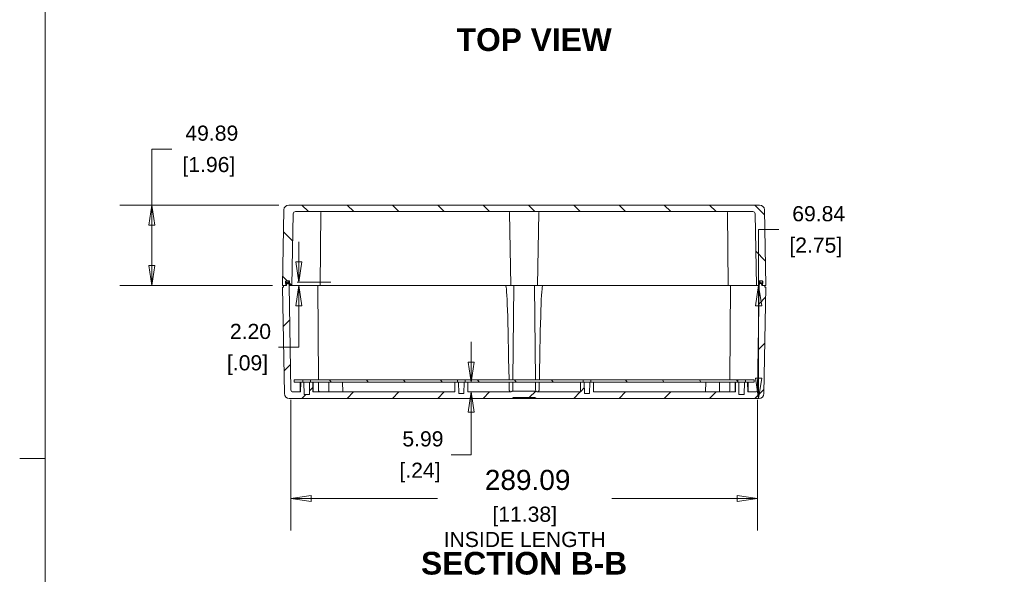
# Model space of a CAD drawing. Header units: millimetres. Extents: x 32 to 1714, y 32 to 1317.
# Tile 10 of 28: x 32 to 642, y 603 to 946. Entities that reach past the tile are written whole.
import ezdxf

# ---------------------------------------------------------------- set-up
doc = ezdxf.new("R2010")
doc.units = ezdxf.units.MM
doc.header["$LTSCALE"] = 6.25
for name, color, linetype, lineweight in [('Dimension (ANSI)', 7, 'Continuous', 9), ('Hatch (ANSI)', 7, 'Continuous', 9), ('Sketch Geometry (ANSI)', 7, 'Continuous', 9), ('Symbol (ANSI)', 7, 'Continuous', 9), ('Visible (ANSI)', 7, 'Continuous', 9)]:
    doc.layers.add(name, color=color, linetype=linetype, lineweight=lineweight)
doc.styles.add('Label Text (ANSI)', font='arialbd.ttf')
doc.styles.add('Note Text (ANSI)', font='arial.ttf')
doc.dimstyles.new('Default - mm_inch (ANSI)', dxfattribs={"dimscale": 6.25, "dimtxt": 1.5, "dimasz": 2, "dimexe": 3.175, "dimexo": 1, "dimgap": 0.8, "dimtad": 0, "dimtih": 1, "dimtoh": 1, "dimrnd": 1e-08, "dimzin": 4, "dimdsep": 46, "dimtxsty": 'Note Text (ANSI)', "dimblk": 'Filled-1', "dimcen": 0.09, "dimdle": 10, "dimclrd": 256, "dimclre": 256, "dimclrt": 256, "dimadec": 1, "dimazin": 0, "dimtfac": 1.333333, "dimtofl": 0, "dimtmove": 0, "dimatfit": 3, "dimfxl": 1, "dimtolj": 1, "dimtzin": 0, "dimlwd": -1, "dimlwe": -1, "dimarcsym": 0})

# ---------------------------------------------------------------- blocks, each defined once
blk = doc.blocks.new('Borders Default Border')
at = {"layer": 'Sketch Geometry (ANSI)'}
blk.add_line((7.62, 107.95), (5.104, 107.95), dxfattribs=at)
at = {"layer": 'Sketch Geometry (ANSI)', "flags": 128}
blk.add_lwpolyline([(7.62, 7.62), (7.62, 208.28), (271.78, 208.28), (271.78, 7.62), (7.62, 7.62)], dxfattribs=at)
blk = doc.blocks.new('Filled-1')
at = {"color": 0}
for p, q in [((0, 0), (-1, 0.15)), ((-1, 0.15), (-1, -0.15)), ((-1, 0), (0, 0)), ((-1, -0.15), (0, 0))]:
    blk.add_line(p, q, dxfattribs=at)
at = {"color": 0, "flags": 128}
blk.add_lwpolyline([(-1, -0.15), (0, 0), (-1, 0.15), (-1, -0.15)], dxfattribs=at)
at = {"color": 0}
blk.add_solid([(-1, -0.15), (0, 0), (-1, 0.15), (-1, -0.15)], dxfattribs=at)
blk = doc.blocks.new('*D18')
at = {"layer": 'Defpoints', "color": 0, "transparency": 16777216}
for p in [(199.89, 717.15), (488.98, 717.15), (488.98, 649.96)]:
    blk.add_point(p, dxfattribs=at)
at = {"layer": 'Dimension (ANSI)', "transparency": 16777216}
for p, q in [((199.89, 710.9), (199.89, 630.12)), ((488.98, 710.9), (488.98, 630.12)), ((212.39, 649.96), (290.69, 649.96)), ((476.48, 649.96), (398.84, 649.96))]:
    blk.add_line(p, q, dxfattribs=at)
at = {"layer": 'Dimension (ANSI)', "transparency": 16777216, "xscale": 12.5, "yscale": 12.5, "zscale": 12.5, "rotation": 180}
blk.add_blockref('Filled-1', (199.89, 649.96), dxfattribs=at)
at = {"layer": 'Dimension (ANSI)', "transparency": 16777216, "xscale": 12.5, "yscale": 12.5, "zscale": 12.5}
blk.add_blockref('Filled-1', (488.98, 649.96), dxfattribs=at)
at = {"layer": 'Dimension (ANSI)', "transparency": 16777216, "char_height": 9.375, "attachment_point": 5, "style": 'Note Text (ANSI)'}
for s, insert in [('\\A1; \\fArial|b0|i0;\\H12.4204;289.09', (344.76, 661.3)), ('\\A1;[11.38]{\\P\\fArial|b0|i0;\\H9.3750;INSIDE LENGTH}', (344.76, 632.28))]:
    blk.add_mtext(s, dxfattribs=dict(at, insert=insert))
blk = doc.blocks.new('*D19')
at = {"layer": 'Defpoints', "color": 0, "transparency": 16777216}
for p in [(231.94, 721.86), (311.67, 721.86), (279.89, 715.88)]:
    blk.add_point(p, dxfattribs=at)
at = {"layer": 'Dimension (ANSI)', "transparency": 16777216}
for p, q in [((311.67, 734.36), (311.67, 746.86)), ((238.19, 721.86), (331.51, 721.86)), ((311.67, 703.38), (311.67, 676.98)), ((311.67, 676.98), (299.17, 676.98))]:
    blk.add_line(p, q, dxfattribs=at)
at = {"layer": 'Dimension (ANSI)', "transparency": 16777216, "xscale": 12.5, "yscale": 12.5, "zscale": 12.5}
for p, rotation in [((311.67, 721.86), 270), ((311.67, 715.88), 90)]:
    blk.add_blockref('Filled-1', p, dxfattribs=dict(at, rotation=rotation))
at = {"layer": 'Dimension (ANSI)', "transparency": 16777216, "char_height": 9.375, "attachment_point": 5, "style": 'Note Text (ANSI)'}
for s, insert in [('\\A1; 5.99', (279.89, 686.76)), ('\\A1;[.24]', (279.89, 665.97))]:
    blk.add_mtext(s, dxfattribs=dict(at, insert=insert))
blk = doc.blocks.new('*D20')
at = {"layer": 'Defpoints', "color": 0, "transparency": 16777216}
for p in [(494.1, 781.73), (489.69, 711.88), (489.94, 711.88)]:
    blk.add_point(p, dxfattribs=at)
at = {"layer": 'Dimension (ANSI)', "transparency": 16777216}
for p, q in [((489.69, 781.73), (489.69, 816.43)), ((489.69, 816.43), (502.19, 816.43)), ((487.85, 781.73), (469.85, 781.73)), ((489.69, 724.38), (489.69, 769.23)), ((483.69, 711.88), (469.85, 711.88))]:
    blk.add_line(p, q, dxfattribs=at)
at = {"layer": 'Dimension (ANSI)', "transparency": 16777216, "xscale": 12.5, "yscale": 12.5, "zscale": 12.5}
for p, rotation in [((489.69, 781.73), 90), ((489.69, 711.88), 270)]:
    blk.add_blockref('Filled-1', p, dxfattribs=dict(at, rotation=rotation))
at = {"layer": 'Dimension (ANSI)', "transparency": 16777216, "char_height": 9.375, "attachment_point": 5, "style": 'Note Text (ANSI)'}
for s, insert in [('\\A1; 69.84', (525.08, 826.21)), ('\\A1;[2.75]', (525.08, 805.42))]:
    blk.add_mtext(s, dxfattribs=dict(at, insert=insert))
blk = doc.blocks.new('*D21')
at = {"layer": 'Defpoints', "color": 0, "transparency": 16777216}
for p in [(198.59, 831.61), (113.69, 781.73), (194.77, 781.73)]:
    blk.add_point(p, dxfattribs=at)
at = {"layer": 'Dimension (ANSI)', "transparency": 16777216}
for p, q in [((113.69, 831.61), (113.69, 866.31)), ((113.69, 866.31), (126.19, 866.31)), ((192.34, 831.61), (93.84, 831.61)), ((113.69, 794.23), (113.69, 819.11)), ((188.52, 781.73), (93.84, 781.73))]:
    blk.add_line(p, q, dxfattribs=at)
at = {"layer": 'Dimension (ANSI)', "transparency": 16777216, "xscale": 12.5, "yscale": 12.5, "zscale": 12.5}
for p, rotation in [((113.69, 831.61), 90), ((113.69, 781.73), 270)]:
    blk.add_blockref('Filled-1', p, dxfattribs=dict(at, rotation=rotation))
at = {"layer": 'Dimension (ANSI)', "transparency": 16777216, "char_height": 9.375, "attachment_point": 5, "style": 'Note Text (ANSI)'}
for s, insert in [('\\A1; 49.89', (149.1, 876.1)), ('\\A1;[1.96]', (149.1, 855.31))]:
    blk.add_mtext(s, dxfattribs=dict(at, insert=insert))
blk = doc.blocks.new('*D22')
at = {"layer": 'Defpoints', "color": 0, "transparency": 16777216}
for p in [(194.77, 781.73), (197.54, 783.92), (204.8, 781.73)]:
    blk.add_point(p, dxfattribs=at)
at = {"layer": 'Dimension (ANSI)', "transparency": 16777216}
for p, q in [((204.8, 796.42), (204.8, 808.92)), ((201.02, 781.73), (224.65, 781.73)), ((203.79, 783.92), (224.65, 783.92)), ((204.8, 769.23), (204.8, 743.53)), ((204.8, 743.53), (192.3, 743.53))]:
    blk.add_line(p, q, dxfattribs=at)
at = {"layer": 'Dimension (ANSI)', "transparency": 16777216, "xscale": 12.5, "yscale": 12.5, "zscale": 12.5}
for p, rotation in [((204.8, 783.92), 270), ((204.8, 781.73), 90)]:
    blk.add_blockref('Filled-1', p, dxfattribs=dict(at, rotation=rotation))
at = {"layer": 'Dimension (ANSI)', "transparency": 16777216, "char_height": 9.375, "attachment_point": 5, "style": 'Note Text (ANSI)'}
for s, insert in [('\\A1; 2.20', (173.05, 753.31)), ('\\A1;[.09]', (173.05, 732.52))]:
    blk.add_mtext(s, dxfattribs=dict(at, insert=insert))

msp = doc.modelspace()

# ---------------------------------------------------------------- hatches: boundary and pattern name
at = {"layer": 'Hatch (ANSI)'}
h = msp.add_hatch(dxfattribs=at)
h.set_pattern_fill('ANSI31', color=256, scale=158.75, angle=90.0002105, style=0)
h.set_pattern_definition([(135.0002, (0, 0), (-14.0316, -14.0317), [])])
edge = h.paths.add_edge_path()
edge.add_line((490.0253, 784.72), (490.5019, 784.72))
edge.add_line((490.5019, 784.72), (491.6852, 784.72))
edge.add_ellipse((491.6852, 784.4207), major_axis=(0, 0.2993), ratio=1, start_angle=272.5, end_angle=360, ccw=False)
edge.add_line((491.9843, 784.4338), (492.046, 783.02))
edge.add_line((492.046, 783.02), (492.1024, 781.7268))
edge.add_line((492.1024, 781.7268), (493.5998, 781.7268))
edge.add_line((493.5998, 781.7268), (494.0979, 781.7268))
edge.add_line((494.0979, 781.7268), (493.2785, 828.6733))
edge.add_ellipse((490.2857, 828.621), major_axis=(-0.0522, 2.9928), ratio=1, start_angle=270, end_angle=359)
edge.add_line((490.2857, 831.6143), (198.5852, 831.6143))
edge.add_ellipse((198.5852, 828.621), major_axis=(-2.9932, 0), ratio=1, start_angle=270, end_angle=359)
edge.add_line((195.5924, 828.6733), (194.7729, 781.7268))
edge.add_line((194.7729, 781.7268), (195.2726, 781.7268))
edge.add_line((195.2726, 781.7268), (196.7684, 781.7268))
edge.add_line((196.7684, 781.7268), (196.8249, 783.02))
edge.add_line((196.8249, 783.02), (196.8866, 784.4338))
edge.add_ellipse((197.1857, 784.4207), major_axis=(-0.299, 0.0131), ratio=1, start_angle=272.5, end_angle=360, ccw=False)
edge.add_line((197.1857, 784.72), (198.3704, 784.72))
edge.add_line((198.3704, 784.72), (198.8456, 784.72))
edge.add_ellipse((198.8456, 784.4207), major_axis=(0.2993, 0), ratio=1, start_angle=2.5, end_angle=90, ccw=False)
edge.add_line((199.1446, 784.4338), (199.2628, 781.7268))
edge.add_line((199.2628, 781.7268), (200.5599, 781.7268))
edge.add_line((200.5599, 781.7268), (201.3354, 826.1528))
edge.add_ellipse((202.8318, 826.1267), major_axis=(0.0261, 1.4964), ratio=1, start_angle=1, end_angle=90, ccw=False)
edge.add_line((202.8318, 827.6233), (342.4399, 827.6233))
edge.add_line((342.4399, 827.6233), (346.4309, 827.6233))
edge.add_line((346.4309, 827.6233), (486.0391, 827.6233))
edge.add_ellipse((486.0391, 826.1267), major_axis=(1.4966, 0), ratio=1, start_angle=1, end_angle=90, ccw=False)
edge.add_line((487.5355, 826.1528), (488.311, 781.7268))
edge.add_line((488.311, 781.7268), (489.6081, 781.7268))
edge.add_line((489.6081, 781.7268), (489.7263, 784.4338))
edge.add_ellipse((490.0253, 784.4207), major_axis=(-0.299, 0.0131), ratio=1, start_angle=272.5, end_angle=360, ccw=False)
h = msp.add_hatch(dxfattribs=at)
h.set_pattern_fill('ANSI31', color=256, scale=158.75, style=0)
h.set_pattern_definition([(45, (0, 0), (-14.03165, 14.03165), [])])
edge = h.paths.add_edge_path()
edge.add_line((197.5376, 783.9218), (197.4269, 783.02))
edge.add_line((197.4269, 783.02), (197.2681, 781.7268))
edge.add_line((197.2681, 781.7268), (196.7684, 781.7268))
edge.add_line((196.7684, 781.7268), (195.2726, 781.7268))
edge.add_line((195.2726, 781.7268), (195.2595, 780.729))
edge.add_line((195.2595, 780.729), (194.7911, 780.729))
edge.add_line((194.7911, 780.729), (195.9415, 714.8253))
edge.add_ellipse((198.9343, 714.8775), major_axis=(0.0522, -2.9928), ratio=1, start_angle=270, end_angle=359)
edge.add_line((198.9343, 711.8843), (336.9531, 711.8843))
edge.add_spline(control_points=[(336.9531, 711.8843), (337.1149, 712.027), (337.3193, 712.1526), (337.7368, 712.3255), (338.0267, 712.3832), (338.273, 712.3832)], knot_values=[0.15994648, 0.15994648, 0.15994648, 0.15994648, 0.22164456, 0.22164456, 0.29552609, 0.29552609, 0.29552609, 0.29552609], degree=3, periodic=0)
edge.add_line((338.273, 712.3832), (350.5994, 712.3832))
edge.add_spline(control_points=[(350.5994, 712.3832), (350.8457, 712.3832), (351.1355, 712.3255), (351.5531, 712.1526), (351.7575, 712.027), (351.9193, 711.8843)], knot_values=[0.88657826, 0.88657826, 0.88657826, 0.88657826, 0.96045979, 0.96045979, 1.02215787, 1.02215787, 1.02215787, 1.02215787], degree=3, periodic=0)
edge.add_line((351.9193, 711.8843), (489.9381, 711.8843))
edge.add_ellipse((489.9381, 714.8775), major_axis=(2.9932, 0), ratio=1, start_angle=270, end_angle=359)
edge.add_line((492.9309, 714.8253), (494.0813, 780.729))
edge.add_line((494.0813, 780.729), (493.6129, 780.729))
edge.add_line((493.6129, 780.729), (493.5998, 781.7268))
edge.add_line((493.5998, 781.7268), (492.1024, 781.7268))
edge.add_line((492.1024, 781.7268), (491.6043, 781.7268))
edge.add_line((491.6043, 781.7268), (491.4455, 783.02))
edge.add_line((491.4455, 783.02), (491.3348, 783.9218))
edge.add_line((491.3348, 783.9218), (490.3772, 783.9218))
edge.add_line((490.3772, 783.9218), (490.2665, 783.02))
edge.add_line((490.2665, 783.02), (490.1077, 781.7268))
edge.add_line((490.1077, 781.7268), (488.9805, 717.1497))
edge.add_ellipse((487.6836, 717.1724), major_axis=(-0.0226, -1.2969), ratio=1, start_angle=1, end_angle=90, ccw=False)
edge.add_line((487.6836, 715.8753), (482.9524, 715.8753))
edge.add_line((482.9524, 715.8753), (482.874, 721.8618))
edge.add_line((482.874, 721.8618), (481.5102, 721.8618))
edge.add_line((481.5102, 721.8618), (480.8785, 721.8618))
edge.add_line((480.8785, 721.8618), (480.8132, 714.3787))
edge.add_line((480.8132, 714.3787), (477.4517, 714.3787))
edge.add_line((477.4517, 714.3787), (477.3864, 721.8618))
edge.add_line((477.3864, 721.8618), (476.7477, 721.8618))
edge.add_line((476.7477, 721.8618), (475.3909, 721.8618))
edge.add_line((475.3909, 721.8618), (475.3125, 715.8753))
edge.add_line((475.3125, 715.8753), (387.4439, 715.8753))
edge.add_line((387.4439, 715.8753), (387.3394, 721.8618))
edge.add_line((387.3394, 721.8618), (385.7252, 721.8618))
edge.add_line((385.7252, 721.8618), (385.0945, 721.8618))
edge.add_line((385.0945, 721.8618), (384.9726, 714.8775))
edge.add_line((384.9726, 714.8775), (381.7243, 714.8775))
edge.add_line((381.7243, 714.8775), (381.6024, 721.8618))
edge.add_line((381.6024, 721.8618), (380.9627, 721.8618))
edge.add_line((380.9627, 721.8618), (379.3574, 721.8618))
edge.add_line((379.3574, 721.8618), (379.2529, 715.8753))
edge.add_line((379.2529, 715.8753), (353.2392, 715.8753))
edge.add_spline(control_points=[(353.2392, 715.8753), (352.9929, 715.8753), (352.7031, 715.9329), (352.2856, 716.1059), (352.0812, 716.2314), (351.9193, 716.3742)], knot_values=[0.29552609, 0.29552609, 0.29552609, 0.29552609, 0.36940761, 0.36940761, 0.43110569, 0.43110569, 0.43110569, 0.43110569], degree=3, periodic=0)
edge.add_line((351.9193, 716.3742), (336.9531, 716.3742))
edge.add_spline(control_points=[(336.9531, 716.3742), (336.7912, 716.2314), (336.5868, 716.1059), (336.1693, 715.9329), (335.8794, 715.8753), (335.6332, 715.8753)], knot_values=[0.75099866, 0.75099866, 0.75099866, 0.75099866, 0.81269674, 0.81269674, 0.88657826, 0.88657826, 0.88657826, 0.88657826], degree=3, periodic=0)
edge.add_line((335.6332, 715.8753), (309.6194, 715.8753))
edge.add_line((309.6194, 715.8753), (309.5149, 721.8618))
edge.add_line((309.5149, 721.8618), (307.9052, 721.8618))
edge.add_line((307.9052, 721.8618), (307.27, 721.8618))
edge.add_line((307.27, 721.8618), (307.1481, 714.8775))
edge.add_line((307.1481, 714.8775), (303.8998, 714.8775))
edge.add_line((303.8998, 714.8775), (303.7779, 721.8618))
edge.add_line((303.7779, 721.8618), (303.1427, 721.8618))
edge.add_line((303.1427, 721.8618), (301.5329, 721.8618))
edge.add_line((301.5329, 721.8618), (301.4284, 715.8753))
edge.add_line((301.4284, 715.8753), (213.5599, 715.8753))
edge.add_line((213.5599, 715.8753), (213.4815, 721.8618))
edge.add_line((213.4815, 721.8618), (212.1202, 721.8618))
edge.add_line((212.1202, 721.8618), (211.486, 721.8618))
edge.add_line((211.486, 721.8618), (211.4207, 714.3787))
edge.add_line((211.4207, 714.3787), (208.0592, 714.3787))
edge.add_line((208.0592, 714.3787), (207.9939, 721.8618))
edge.add_line((207.9939, 721.8618), (207.3577, 721.8618))
edge.add_line((207.3577, 721.8618), (205.9984, 721.8618))
edge.add_line((205.9984, 721.8618), (205.92, 715.8753))
edge.add_line((205.92, 715.8753), (201.1888, 715.8753))
edge.add_ellipse((201.1888, 717.1724), major_axis=(-1.2971, 0), ratio=1, start_angle=1, end_angle=90, ccw=False)
edge.add_line((199.8919, 717.1497), (198.7647, 781.7268))
edge.add_line((198.7647, 781.7268), (198.6059, 783.02))
edge.add_line((198.6059, 783.02), (198.4952, 783.9218))
edge.add_line((198.4952, 783.9218), (197.5376, 783.9218))
h = msp.add_hatch(dxfattribs=at)
h.set_pattern_fill('ANSI31', color=256, scale=158.75, angle=14.9999778, style=0)
h.set_pattern_definition([(60, (0, 0), (-17.1852, 9.9219), [])])
edge = h.paths.add_edge_path()
edge.add_ellipse((490.5019, 784.22), major_axis=(-0.5, 0), ratio=1, start_angle=270, end_angle=359.25)
edge.add_line((490.0019, 784.2266), (489.9861, 783.02))
edge.add_line((489.9861, 783.02), (490.2665, 783.02))
edge.add_line((490.2665, 783.02), (491.4455, 783.02))
edge.add_line((491.4455, 783.02), (492.046, 783.02))
edge.add_line((492.046, 783.02), (492.3861, 783.02))
edge.add_line((492.3861, 783.02), (492.3704, 784.2266))
edge.add_ellipse((491.8704, 784.22), major_axis=(-0.0065, 0.5), ratio=1, start_angle=270, end_angle=359.25)
edge.add_line((491.8704, 784.72), (491.6852, 784.72))
edge.add_line((491.6852, 784.72), (490.5019, 784.72))
edge = h.paths.add_edge_path()
edge.add_ellipse((198.3704, 784.22), major_axis=(-0.0065, 0.5), ratio=1, start_angle=270, end_angle=359.25)
edge.add_line((198.3704, 784.72), (197.1857, 784.72))
edge.add_line((197.1857, 784.72), (197.0019, 784.72))
edge.add_ellipse((197.0019, 784.22), major_axis=(-0.5, 0), ratio=1, start_angle=270, end_angle=359.25)
edge.add_line((196.5019, 784.2266), (196.4861, 783.02))
edge.add_line((196.4861, 783.02), (196.8249, 783.02))
edge.add_line((196.8249, 783.02), (197.4269, 783.02))
edge.add_line((197.4269, 783.02), (198.6059, 783.02))
edge.add_line((198.6059, 783.02), (198.8861, 783.02))
edge.add_line((198.8861, 783.02), (198.8704, 784.2266))
h = msp.add_hatch(dxfattribs=at)
h.set_pattern_fill('ANSI31', color=256, scale=158.75, angle=75.0001754, style=0)
h.set_pattern_definition([(120.0002, (0, 0), (-17.18516, -9.92193), [])])
h.paths.add_polyline_path([(201.9339, 721.8618), (205.9984, 721.8618), (207.3577, 721.8618), (207.3577, 723.4874), (201.9339, 723.4874)])
h.paths.add_polyline_path([(212.1202, 721.8618), (213.4815, 721.8618), (301.5329, 721.8618), (303.1427, 721.8618), (303.1427, 723.4874), (212.1202, 723.4874)])
h.paths.add_polyline_path([(307.9052, 721.8618), (309.5149, 721.8618), (379.3574, 721.8618), (380.9627, 721.8618), (380.9627, 723.4874), (307.9052, 723.4874)])
h.paths.add_polyline_path([(385.7252, 721.8618), (387.3394, 721.8618), (475.3909, 721.8618), (476.7477, 721.8618), (476.7477, 723.4874), (385.7252, 723.4874)])
h.paths.add_polyline_path([(481.5102, 721.8618), (482.874, 721.8618), (486.9339, 721.8618), (486.9339, 723.4874), (481.5102, 723.4874)])

# ---------------------------------------------------------------- linework, layer by layer
at = {"layer": 'Visible (ANSI)'}
for p, q in [((490.2857, 831.6143), (198.5852, 831.6143)), ((195.5924, 828.6733), (194.7729, 781.7268)), ((200.5599, 781.7268), (201.3354, 826.1528)), ((202.8318, 827.6233), (342.4399, 827.6233)), ((218.0255, 781.7268), (218.42, 826.931)), ((336.1541, 781.7268), (335.365, 826.937)), ((342.4399, 827.6233), (346.4309, 827.6233)), ((346.4309, 827.6233), (486.0391, 827.6233)), ((352.7168, 781.7268), (353.5059, 826.937)), ((470.8454, 781.7268), (470.4509, 826.931)), ((487.5355, 826.1528), (488.311, 781.7268)), ((494.0979, 781.7268), (493.2785, 828.6733)), ((194.7729, 781.7268), (196.7684, 781.7268)), ((195.2726, 781.7268), (195.2595, 780.729)), ((197.2681, 781.7268), (195.2726, 781.7268)), ((196.5019, 784.2266), (196.4861, 783.02)), ((196.4861, 783.02), (198.8861, 783.02)), ((196.7684, 781.7268), (196.8866, 784.4338)), ((198.3704, 784.72), (197.0019, 784.72)), ((197.1857, 784.72), (198.8456, 784.72)), ((197.5376, 783.9218), (197.2681, 781.7268)), ((198.4952, 783.9218), (197.5376, 783.9218)), ((198.7647, 781.7268), (198.4952, 783.9218)), ((199.8919, 717.1497), (198.7647, 781.7268)), ((199.2628, 781.7268), (198.7647, 781.7268)), ((198.8861, 783.02), (198.8704, 784.2266)), ((199.2064, 783.02), (198.8861, 783.02)), ((199.1446, 784.4338), (199.2628, 781.7268)), ((199.2628, 781.7268), (200.5599, 781.7268)), ((200.5599, 781.7268), (201.7572, 781.7268)), ((210.8417, 781.7268), (201.7572, 781.7268)), ((210.8417, 781.7268), (218.0255, 781.7268)), ((216.5296, 781.7268), (217.0379, 723.4874)), ((218.0255, 781.7268), (219.2227, 781.7268)), ((333.1613, 781.7268), (219.2227, 781.7268)), ((333.1613, 781.7268), (336.1541, 781.7268)), ((336.1541, 781.7268), (352.7168, 781.7268)), ((337.9508, 781.7268), (337.4426, 723.4874)), ((350.9216, 781.7268), (351.4298, 723.4874)), ((352.7168, 781.7268), (355.7096, 781.7268)), ((469.6482, 781.7268), (355.7096, 781.7268)), ((469.6482, 781.7268), (470.8454, 781.7268)), ((470.8454, 781.7268), (478.0292, 781.7268)), ((472.3428, 781.7268), (471.8345, 723.4874)), ((487.1137, 781.7268), (478.0292, 781.7268)), ((487.1137, 781.7268), (488.311, 781.7268)), ((488.311, 781.7268), (489.6081, 781.7268)), ((490.1077, 781.7268), (488.9805, 717.1497)), ((489.6081, 781.7268), (489.7263, 784.4338)), ((490.1077, 781.7268), (489.6081, 781.7268)), ((489.9861, 783.02), (489.6645, 783.02)), ((490.0019, 784.2266), (489.9861, 783.02)), ((489.9861, 783.02), (492.3861, 783.02)), ((490.0253, 784.72), (491.6852, 784.72)), ((490.3772, 783.9218), (490.1077, 781.7268)), ((491.3348, 783.9218), (490.3772, 783.9218)), ((491.8704, 784.72), (490.5019, 784.72)), ((491.6043, 781.7268), (491.3348, 783.9218)), ((493.5998, 781.7268), (491.6043, 781.7268)), ((491.9843, 784.4338), (492.1024, 781.7268)), ((492.1024, 781.7268), (494.0979, 781.7268)), ((492.3861, 783.02), (492.3704, 784.2266)), ((493.6129, 780.729), (493.5998, 781.7268)), ((195.2595, 780.729), (194.7911, 780.729)), ((194.7911, 780.729), (195.9415, 714.8253)), ((492.9309, 714.8253), (494.0813, 780.729)), ((494.0813, 780.729), (493.6129, 780.729)), ((207.3577, 723.4874), (201.9339, 723.4874)), ((201.9339, 723.4874), (201.9339, 721.8618)), ((201.9339, 721.8618), (207.3577, 721.8618)), ((205.7489, 721.8618), (205.6706, 715.8753)), ((205.9984, 721.8618), (205.92, 715.8753)), ((207.9939, 721.8618), (205.9984, 721.8618)), ((207.3577, 721.8618), (207.3577, 723.4874)), ((212.1202, 723.4874), (207.3577, 723.4874)), ((208.0592, 714.3787), (207.9939, 721.8618)), ((207.9939, 721.8618), (211.486, 721.8618)), ((211.486, 721.8618), (211.4207, 714.3787)), ((213.4815, 721.8618), (211.486, 721.8618)), ((303.1427, 723.4874), (212.1202, 723.4874)), ((212.1202, 723.4874), (212.1202, 721.8618)), ((212.1202, 721.8618), (303.1427, 721.8618)), ((213.5599, 715.8753), (213.4815, 721.8618)), ((213.7309, 721.8618), (213.8093, 715.8753)), ((217.0521, 721.8618), (217.0974, 716.6665)), ((223.459, 721.8618), (223.3545, 715.8753)), ((231.9399, 721.8618), (232.0444, 715.8753)), ((301.5329, 721.8618), (301.4284, 715.8753)), ((303.7779, 721.8618), (301.5329, 721.8618)), ((303.1427, 721.8618), (303.1427, 723.4874)), ((307.9052, 723.4874), (303.1427, 723.4874)), ((303.8998, 714.8775), (303.7779, 721.8618)), ((303.7779, 721.8618), (307.27, 721.8618)), ((307.27, 721.8618), (307.1481, 714.8775)), ((309.5149, 721.8618), (307.27, 721.8618)), ((380.9627, 723.4874), (307.9052, 723.4874)), ((307.9052, 723.4874), (307.9052, 721.8618)), ((307.9052, 721.8618), (380.9627, 721.8618)), ((309.6194, 715.8753), (309.5149, 721.8618)), ((337.4284, 721.8618), (337.3874, 717.161)), ((351.444, 721.8618), (351.485, 717.161)), ((379.3574, 721.8618), (379.2529, 715.8753)), ((381.6024, 721.8618), (379.3574, 721.8618)), ((380.9627, 721.8618), (380.9627, 723.4874)), ((380.9627, 723.4874), (385.7252, 723.4874)), ((381.7243, 714.8775), (381.6024, 721.8618)), ((381.6024, 721.8618), (385.0945, 721.8618)), ((385.0945, 721.8618), (384.9726, 714.8775)), ((387.3394, 721.8618), (385.0945, 721.8618)), ((476.7477, 723.4874), (385.7252, 723.4874)), ((385.7252, 723.4874), (385.7252, 721.8618)), ((385.7252, 721.8618), (476.7477, 721.8618)), ((387.4439, 715.8753), (387.3394, 721.8618)), ((456.9325, 721.8618), (456.828, 715.8753)), ((465.4134, 721.8618), (465.5179, 715.8753)), ((471.8203, 721.8618), (471.775, 716.6665)), ((475.1414, 721.8618), (475.0631, 715.8753)), ((475.3909, 721.8618), (475.3125, 715.8753)), ((477.3864, 721.8618), (475.3909, 721.8618)), ((476.7477, 721.8618), (476.7477, 723.4874)), ((481.5102, 723.4874), (476.7477, 723.4874)), ((477.4517, 714.3787), (477.3864, 721.8618)), ((477.3864, 721.8618), (480.8785, 721.8618)), ((480.8785, 721.8618), (480.8132, 714.3787)), ((482.874, 721.8618), (480.8785, 721.8618)), ((486.9339, 723.4874), (481.5102, 723.4874)), ((481.5102, 723.4874), (481.5102, 721.8618)), ((481.5102, 721.8618), (486.9339, 721.8618)), ((482.9524, 715.8753), (482.874, 721.8618)), ((483.1234, 721.8618), (483.2018, 715.8753)), ((486.9339, 721.8618), (486.9339, 723.4874)), ((205.92, 715.8753), (201.1888, 715.8753)), ((211.4207, 714.3787), (208.0592, 714.3787)), ((301.4284, 715.8753), (213.5599, 715.8753)), ((307.1481, 714.8775), (303.8998, 714.8775)), ((335.6332, 715.8753), (309.6194, 715.8753)), ((329.4646, 715.9751), (329.9544, 715.9751)), ((329.4646, 715.8753), (329.4646, 715.9751)), ((329.9544, 715.9751), (330.3376, 715.9751)), ((329.9544, 715.8753), (329.9544, 715.9751)), ((330.3376, 715.9751), (331.8016, 715.9751)), ((330.3376, 715.8753), (330.3376, 715.9751)), ((331.8016, 715.9751), (332.2061, 715.9751)), ((331.8016, 715.8753), (331.8016, 715.9751)), ((332.2061, 715.9751), (332.7332, 715.9751)), ((332.2061, 715.8753), (332.2061, 715.9751)), ((332.7332, 715.8753), (332.7332, 715.9751)), ((333.0818, 715.9751), (334.4127, 715.9751)), ((333.0818, 715.8753), (333.0818, 715.9751)), ((334.4127, 715.9751), (335.7196, 715.9751)), ((335.7196, 715.9751), (336.0827, 715.9751)), ((335.7196, 715.8772), (335.7196, 715.9751)), ((336.0827, 715.9266), (336.0827, 715.9751)), ((336.1987, 715.9751), (336.2563, 715.9751)), ((336.1987, 715.9571), (336.1987, 715.9751)), ((351.9193, 716.3742), (336.9531, 716.3742)), ((352.7737, 715.9751), (352.9224, 715.9751)), ((352.7737, 715.9303), (352.7737, 715.9751)), ((352.9224, 715.9751), (354.5646, 715.9751)), ((352.9224, 715.9006), (352.9224, 715.9751)), ((379.2529, 715.8753), (353.2392, 715.8753)), ((354.5646, 715.9751), (356.0099, 715.9751)), ((356.0099, 715.8753), (356.0099, 715.9751)), ((384.9726, 714.8775), (381.7243, 714.8775)), ((475.3125, 715.8753), (387.4439, 715.8753)), ((480.8132, 714.3787), (477.4517, 714.3787)), ((487.6836, 715.8753), (482.9524, 715.8753)), ((198.9343, 711.8843), (336.9531, 711.8843)), ((351.9193, 711.8843), (336.9531, 711.8843)), ((338.273, 712.3832), (350.5994, 712.3832)), ((351.9193, 711.8843), (489.9381, 711.8843))]:
    msp.add_line(p, q, dxfattribs=at)
for centre, radius, start, end in [((198.5852, 828.621), 2.9933, 90, 179), ((490.2857, 828.621), 2.9933, 1, 90), ((202.8318, 826.1267), 1.4966, 90, 179), ((219.1184, 826.9249), 0.6984, 90, 179.5), ((334.6667, 826.9249), 0.6984, 1, 90), ((354.2042, 826.9249), 0.6984, 90, 179), ((469.7525, 826.9249), 0.6984, 0.5, 90), ((486.0391, 826.1267), 1.4966, 1, 90), ((197.0019, 784.22), 0.5, 90, 179.25), ((197.1857, 784.4207), 0.2993, 90, 177.5), ((198.3704, 784.22), 0.5, 0.75, 90), ((198.8456, 784.4207), 0.2993, 2.5, 90), ((490.0253, 784.4207), 0.2993, 90, 177.5), ((490.5019, 784.22), 0.5, 90, 179.25), ((491.6852, 784.4207), 0.2993, 2.5, 90), ((491.8704, 784.22), 0.5, 0.75, 90), ((198.9343, 714.8775), 2.9933, 181, 270), ((201.1888, 717.1724), 1.2971, 181, 270), ((217.8956, 716.6735), 0.7982, 180.5, 270), ((336.0903, 717.1724), 1.2971, 322.0201276, 359.5), ((352.782, 717.1724), 1.2971, 180.5, 217.9798724), ((470.9768, 716.6735), 0.7982, 270, 359.5), ((487.6836, 717.1724), 1.2971, 270, 359), ((489.9381, 714.8775), 2.9933, 270, 359)]:
    msp.add_arc(centre, radius, start, end, dxfattribs=at)
for centre, start_param, end_param in [((332.9621, 591.1851), 2.3383102, 3.14159265), ((355.9103, 591.1851), 3.14159265, 3.94487511), ((332.9621, 591.1851), 2.29306288, 2.32652177), ((355.9103, 591.1851), 3.95666354, 3.99012242)]:
    msp.add_ellipse(centre, major_axis=(0, -190.5417), ratio=0.01511691, start_param=start_param, end_param=end_param, dxfattribs=at)
for points, knots in [([(335.1233, 717.1497), (335.1244, 717.0671), (335.1396, 716.9873), (335.1928, 716.8309), (335.2319, 716.7548), (335.2816, 716.6777), (335.2853, 716.6721), (335.289, 716.6665)], [0.4578740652, 0.4578740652, 0.4578740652, 0.4578740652, 0.4827912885, 0.4827912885, 0.5089895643, 0.5089895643, 0.5110565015, 0.5110565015, 0.5110565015, 0.5110565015]), ([(335.5483, 715.9751), (335.5462, 716.0261), (335.5356, 716.0953), (335.4875, 716.2716), (335.4485, 716.3787), (335.3613, 716.5504), (335.3275, 716.6089), (335.289, 716.6665)], [0.051094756, 0.051094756, 0.051094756, 0.051094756, 0.091107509, 0.091107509, 0.134932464, 0.134932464, 0.157371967, 0.157371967, 0.157371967, 0.157371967]), ([(336.9531, 716.3742), (336.7912, 716.2314), (336.5868, 716.1059), (336.1693, 715.9329), (335.8794, 715.8753), (335.6332, 715.8753)], [0.750998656, 0.750998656, 0.750998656, 0.750998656, 0.812696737, 0.812696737, 0.886578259, 0.886578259, 0.886578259, 0.886578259]), ([(353.2392, 715.8753), (352.9929, 715.8753), (352.7031, 715.9329), (352.2856, 716.1059), (352.0812, 716.2314), (351.9193, 716.3742)], [0.295526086, 0.295526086, 0.295526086, 0.295526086, 0.369407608, 0.369407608, 0.431105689, 0.431105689, 0.431105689, 0.431105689]), ([(353.5834, 716.6665), (353.5449, 716.6089), (353.5111, 716.5504), (353.4239, 716.3787), (353.3849, 716.2716), (353.3368, 716.0953), (353.3261, 716.0261), (353.3241, 715.9751)], [0.085748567, 0.085748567, 0.085748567, 0.085748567, 0.112892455, 0.112892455, 0.165905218, 0.165905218, 0.214306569, 0.214306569, 0.214306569, 0.214306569]), ([(353.5834, 716.6665), (353.5871, 716.6721), (353.5908, 716.6777), (353.6405, 716.7548), (353.6795, 716.8309), (353.7328, 716.9873), (353.748, 717.0671), (353.7491, 717.1497)], [0.3992940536, 0.3992940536, 0.3992940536, 0.3992940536, 0.4013609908, 0.4013609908, 0.4275592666, 0.4275592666, 0.4524764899, 0.4524764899, 0.4524764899, 0.4524764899]), ([(336.9531, 711.8843), (337.1149, 712.027), (337.3193, 712.1526), (337.7368, 712.3255), (338.0267, 712.3832), (338.273, 712.3832)], [0.159946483, 0.159946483, 0.159946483, 0.159946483, 0.221644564, 0.221644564, 0.295526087, 0.295526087, 0.295526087, 0.295526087]), ([(350.5994, 712.3832), (350.8457, 712.3832), (351.1355, 712.3255), (351.5531, 712.1526), (351.7575, 712.027), (351.9193, 711.8843)], [0.886578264, 0.886578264, 0.886578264, 0.886578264, 0.960459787, 0.960459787, 1.022157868, 1.022157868, 1.022157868, 1.022157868])]:
    msp.add_open_spline(points, degree=3, knots=knots, dxfattribs=at)

# ---------------------------------------------------------------- block references
at = {"xscale": 6.25, "yscale": 6.25, "zscale": 6.25}
msp.add_blockref('Borders Default Border', (0, 0), dxfattribs=at)

# ---------------------------------------------------------------- texts
at = {"layer": 'Symbol (ANSI)', "char_height": 14.0625, "attachment_point": 7, "style": 'Label Text (ANSI)'}
for s, insert in [('TOP VIEW', (302.6384, 926.8453)), ('SECTION B-B', (280.5375, 602.5862))]:
    msp.add_mtext(s, dxfattribs=dict(at, insert=insert))

# ---------------------------------------------------------------- dimensions: what is measured, and where the dimension line sits
at = {"layer": 'Dimension (ANSI)'}
for base, p1, p2, angle, text, override, picture, middle in [((113.6858, 781.7268), (198.5852, 831.6143), (194.7729, 781.7268), 90, ' <>\\X[1.96]', {"dimgap": 0.8, "dimdec": 2, "dimpost": '\\X', "dimtol": 0, "dimlim": 0, "dimtp": 0, "dimtm": 0, "dimtdec": 2, "dimatfit": 2}, '*D21', (149.1044, 866.3146)), ((489.6898, 711.8843), (494.0979, 781.7268), (489.9381, 711.8843), 270, ' <>\\X[2.75]', {"dimgap": 0.8, "dimdec": 2, "dimpost": '\\X', "dimtol": 0, "dimlim": 0, "dimtp": 0, "dimtm": 0, "dimtdec": 2, "dimatfit": 2}, '*D20', (525.0797, 816.4271)), ((204.80136, 781.72678), (197.53758, 783.92183), (194.77295, 781.72678), 90, ' <>\\X[.09]', {"dimgap": 0.8, "dimdec": 2, "dimpost": '\\X', "dimtol": 0, "dimlim": 0, "dimtp": 0, "dimtm": 0, "dimtdec": 2, "dimatfit": 1}, '*D22', (173.05021, 743.52765)), ((311.6679, 721.8618), (279.8911, 715.8753), (231.9399, 721.8618), 90, ' <>\\X[.24]', {"dimgap": 0.8, "dimdec": 2, "dimpost": '\\X', "dimse1": 1, "dimtol": 0, "dimlim": 0, "dimtp": 0, "dimtm": 0, "dimtdec": 2, "dimatfit": 1}, '*D19', (279.8911, 676.9772)), ((488.9805, 649.9618), (199.8919, 717.1497), (488.9805, 717.1497), 180, ' \\fArial|b0|i0;\\H12.4204;<>\\X[11.38]{\\P\\fArial|b0|i0;\\H9.3750;INSIDE LENGTH}', {"dimgap": 0.8, "dimtih": 0, "dimtoh": 0, "dimdec": 2, "dimpost": '\\X', "dimtol": 0, "dimlim": 0, "dimtp": 0, "dimtm": 0, "dimtdec": 2, "dimatfit": 1}, '*D18', (344.7621, 649.9618))]:
    dim = msp.add_linear_dim(base=base, p1=p1, p2=p2, angle=angle, text=text, dimstyle='Default - mm_inch (ANSI)', override=override, dxfattribs=at)
    dim.commit()
    dim.dimension.update_dxf_attribs({"geometry": picture, "text_midpoint": middle, "dimtype": 160})

doc.saveas('drawing.dxf')
